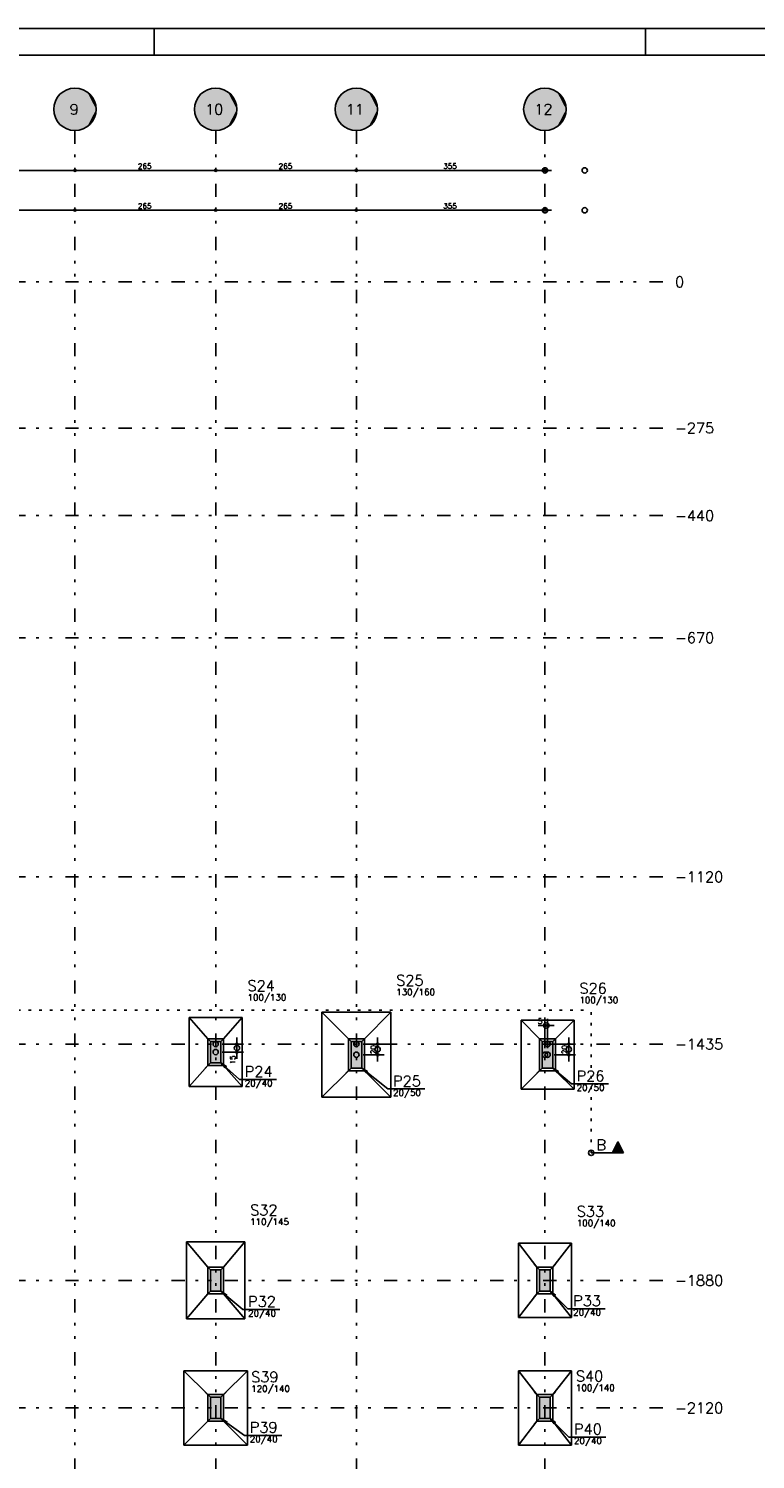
# Model space of a CAD drawing. Extents: x 0 to 119, y 0 to 84.
# Tile 9 of 11: x 59 to 86, y 30 to 84. Entities that reach past the tile are written whole.
import ezdxf

# ---------------------------------------------------------------- set-up
doc = ezdxf.new("R2010")
doc.units = 0
doc.linetypes.add('ESTILO_TQS_0002', pattern=[0.4, 0.1, -0.3])
doc.linetypes.add('ESTILO_TQS_0004', pattern=[2, 0.5, -0.4, 0.1, -0.4, 0.1, -0.5])
for name, color, linetype in [('1', 1, 'CONTINUOUS'), ('2', 2, 'CONTINUOUS'), ('3', 3, 'CONTINUOUS'), ('6', 6, 'CONTINUOUS'), ('8', 8, 'CONTINUOUS')]:
    doc.layers.add(name, color=color, linetype=linetype)
doc.styles.get("Standard").update_dxf_attribs({"font": 'ROMANS.SHX'})

msp = doc.modelspace()

# ---------------------------------------------------------------- linework, layer by layer
at = {"layer": '1', "linetype": 'CONTINUOUS'}
for p, q in [((0, 84.099998), (118.900002, 84.099998)), ((63.400002, 83.099998), (63.400002, 84.099998)), ((81.900002, 83.099998), (81.900002, 84.099998)), ((54.86486, 78.76058), (60.66486, 78.76058)), ((60.16486, 78.76058), (65.96486, 78.76058)), ((60.41486, 78.76058), (60.41486, 78.76058)), ((60.41486, 78.76058), (60.41486, 78.76058)), ((65.46486, 78.76058), (71.26486, 78.76058)), ((65.71486, 78.76058), (65.71486, 78.76058)), ((65.71486, 78.76058), (65.71486, 78.76058)), ((70.76486, 78.76058), (78.36486, 78.76058)), ((71.01486, 78.76058), (71.01486, 78.76058)), ((71.01486, 78.76058), (71.01486, 78.76058)), ((78.11486, 78.76058), (78.11486, 78.76058)), ((54.86486, 77.26058), (60.66486, 77.26058)), ((60.16486, 77.26058), (65.96486, 77.26058)), ((60.41486, 77.26058), (60.41486, 77.26058)), ((60.41486, 77.26058), (60.41486, 77.26058)), ((65.46486, 77.26058), (71.26486, 77.26058)), ((65.71486, 77.26058), (65.71486, 77.26058)), ((65.71486, 77.26058), (65.71486, 77.26058)), ((70.76486, 77.26058), (78.36486, 77.26058)), ((71.01486, 77.26058), (71.01486, 77.26058)), ((71.01486, 77.26058), (71.01486, 77.26058)), ((78.11486, 77.26058), (78.11486, 77.26058)), ((78.46486, 46.56058), (77.86486, 46.56058)), ((78.46486, 46.56058), (77.86486, 46.56058)), ((78.11486, 45.71058), (78.11486, 46.81058)), ((78.11486, 45.71058), (78.11486, 46.81058)), ((78.21486, 45.71058), (78.21486, 46.81058)), ((78.21486, 45.71058), (78.21486, 46.81058)), ((65.51486, 45.96058), (65.31486, 46.16058)), ((65.71486, 45.86058), (65.71486, 45.86058)), ((65.71486, 45.86058), (65.71486, 45.86058)), ((65.91486, 45.96058), (66.11486, 46.16058)), ((65.96486, 45.86058), (66.76486, 45.86058)), ((65.96486, 45.86058), (66.76486, 45.86058)), ((66.51486, 45.31058), (66.51486, 46.11058)), ((66.51486, 45.31058), (66.51486, 46.11058)), ((70.81486, 45.96058), (70.61486, 46.16058)), ((71.01486, 45.86058), (71.01486, 45.86058)), ((71.01486, 45.86058), (71.01486, 45.86058)), ((71.21486, 45.96058), (71.41486, 46.16058)), ((71.26486, 45.86058), (72.06486, 45.86058)), ((71.26486, 45.86058), (72.06486, 45.86058)), ((71.81486, 45.21058), (71.81486, 46.11058)), ((71.81486, 45.21058), (71.81486, 46.11058)), ((78.01486, 45.96058), (77.81486, 46.16058)), ((78.21486, 45.86058), (78.21486, 45.86058)), ((78.21486, 45.86058), (78.21486, 45.86058)), ((78.41486, 45.96058), (78.61486, 46.16058)), ((78.46486, 45.86058), (79.26486, 45.86058)), ((78.46486, 45.86058), (79.26486, 45.86058)), ((79.01486, 45.21058), (79.01486, 46.11058)), ((79.01486, 45.21058), (79.01486, 46.11058)), ((65.71486, 45.56058), (65.71486, 45.56058)), ((65.71486, 45.56058), (65.71486, 45.56058)), ((65.71486, 45.56058), (65.71486, 45.56058)), ((65.71486, 45.56058), (65.71486, 45.56058)), ((65.96486, 45.56058), (66.76486, 45.56058)), ((65.96486, 45.56058), (66.76486, 45.56058)), ((71.01486, 45.46058), (71.01486, 45.46058)), ((71.01486, 45.46058), (71.01486, 45.46058)), ((71.01486, 45.46058), (71.01486, 45.46058)), ((71.01486, 45.46058), (71.01486, 45.46058)), ((71.26486, 45.46058), (72.06486, 45.46058)), ((71.26486, 45.46058), (72.06486, 45.46058)), ((78.11486, 45.46058), (78.11486, 45.46058)), ((78.11486, 45.46058), (78.11486, 45.46058)), ((78.21486, 45.46058), (78.21486, 45.46058)), ((78.21486, 45.46058), (78.21486, 45.46058)), ((78.21486, 45.46058), (78.21486, 45.46058)), ((78.21486, 45.46058), (78.21486, 45.46058)), ((78.21486, 45.46058), (78.21486, 45.46058)), ((78.21486, 45.46058), (78.21486, 45.46058)), ((78.46486, 45.46058), (79.26486, 45.46058)), ((78.46486, 45.46058), (79.26486, 45.46058)), ((65.51486, 45.16058), (65.31486, 44.96058)), ((65.91486, 45.16058), (66.11486, 44.96058)), ((70.81486, 44.96058), (70.61486, 44.76058)), ((71.21486, 44.96058), (71.41486, 44.76058)), ((78.01486, 44.96058), (77.81486, 44.76058)), ((78.41486, 44.96058), (78.61486, 44.76058)), ((65.51486, 37.36058), (65.31486, 37.56058)), ((65.91486, 37.36058), (66.11486, 37.56058)), ((77.91486, 37.36058), (77.71486, 37.56058)), ((78.31486, 37.36058), (78.51486, 37.56058)), ((65.71486, 36.96058), (65.71486, 36.96058)), ((65.71486, 36.96058), (65.71486, 36.96058)), ((78.11486, 36.96058), (78.11486, 36.96058)), ((78.11486, 36.96058), (78.11486, 36.96058)), ((65.51486, 36.56058), (65.31486, 36.36058)), ((65.91486, 36.56058), (66.11486, 36.36058)), ((77.91486, 36.56058), (77.71486, 36.36058)), ((78.31486, 36.56058), (78.51486, 36.36058)), ((65.51486, 32.56058), (65.31486, 32.76058)), ((65.91486, 32.56058), (66.11486, 32.76058)), ((77.91486, 32.56058), (77.71486, 32.76058)), ((78.31486, 32.56058), (78.51486, 32.76058)), ((65.71486, 32.16058), (65.71486, 32.16058)), ((65.71486, 32.16058), (65.71486, 32.16058)), ((78.11486, 32.16058), (78.11486, 32.16058)), ((78.11486, 32.16058), (78.11486, 32.16058)), ((65.51486, 31.76058), (65.31486, 31.56058)), ((65.91486, 31.76058), (66.11486, 31.56058)), ((77.91486, 31.76058), (77.71486, 31.56058)), ((78.31486, 31.76058), (78.51486, 31.56058))]:
    msp.add_line(p, q, dxfattribs=at)
at = {"layer": '1', "linetype": 'ESTILO_TQS_0004'}
for p, q in [((60.41486, 80.26058), (60.41486, 5.26058)), ((65.71486, 80.26058), (65.71486, 5.26058)), ((71.01486, 80.26058), (71.01486, 5.26058)), ((78.11486, 80.26058), (78.11486, 5.26058)), ((10.05486, 74.56058), (82.61486, 74.56058)), ((10.05486, 69.06058), (82.61486, 69.06058)), ((10.05486, 65.76058), (82.61486, 65.76058)), ((10.05486, 61.16058), (82.61486, 61.16058)), ((10.05486, 52.16058), (82.61486, 52.16058)), ((10.05486, 45.86058), (82.61486, 45.86058)), ((10.05486, 36.96058), (82.61486, 36.96058)), ((10.05486, 32.16058), (82.61486, 32.16058))]:
    msp.add_line(p, q, dxfattribs=at)
at = {"layer": '1', "linetype": 'CONTINUOUS'}
for points in [[(72.31486, 47.06058), (69.71486, 47.06058)], [(69.71486, 47.06058), (69.71486, 43.86058)], [(70.71486, 46.06058), (69.71486, 47.06058)], [(71.31486, 46.06058), (72.31486, 47.06058)], [(72.31486, 43.86058), (72.31486, 47.06058)], [(66.71486, 46.86058), (64.71486, 46.86058)], [(64.71486, 46.86058), (64.71486, 44.26058)], [(65.41486, 46.06058), (64.71486, 46.86058)], [(66.01486, 46.06058), (66.71486, 46.86058)], [(66.71486, 44.26058), (66.71486, 46.86058)], [(79.21486, 46.76058), (77.21486, 46.76058)], [(77.21486, 46.76058), (77.21486, 44.16058)], [(77.91486, 46.06058), (77.21486, 46.76058)], [(78.51486, 46.06058), (79.21486, 46.76058)], [(79.21486, 44.16058), (79.21486, 46.76058)], [(65.41486, 45.06058), (66.01486, 45.06058), (66.01486, 46.06058), (65.41486, 46.06058), (65.41486, 45.06058)], [(70.71486, 44.86058), (71.31486, 44.86058), (71.31486, 46.06058), (70.71486, 46.06058), (70.71486, 44.86058)], [(77.91486, 44.86058), (78.51486, 44.86058), (78.51486, 46.06058), (77.91486, 46.06058), (77.91486, 44.86058)], [(65.41486, 45.06058), (64.71486, 44.26058)], [(68.011174, 44.528929), (66.611174, 44.528929), (65.91486, 45.16058), (66.120366, 45.018216), (65.91486, 45.16058), (66.076517, 44.969878)], [(66.01486, 45.06058), (66.71486, 44.26058)], [(70.71486, 44.86058), (69.71486, 43.86058)], [(73.59603, 44.170676), (72.19603, 44.170676), (71.21486, 44.96058), (71.428392, 44.830565), (71.21486, 44.96058), (71.387466, 44.779729)], [(71.31486, 44.86058), (72.31486, 43.86058)], [(77.91486, 44.86058), (77.21486, 44.16058)], [(80.511174, 44.36058), (79.111174, 44.36058), (78.41486, 44.96058), (78.62393, 44.823504), (78.41486, 44.96058), (78.581328, 44.774063)], [(78.51486, 44.86058), (79.21486, 44.16058)], [(64.71486, 44.26058), (66.71486, 44.26058)], [(69.71486, 43.86058), (72.31486, 43.86058)], [(77.21486, 44.16058), (79.21486, 44.16058)], [(66.81486, 38.41058), (64.61486, 38.41058)], [(64.61486, 38.41058), (64.61486, 35.51058)], [(65.41486, 37.46058), (64.61486, 38.41058)], [(66.01486, 37.46058), (66.81486, 38.41058)], [(66.81486, 35.51058), (66.81486, 38.41058)], [(79.11486, 38.36058), (77.11486, 38.36058)], [(77.11486, 38.36058), (77.11486, 35.56058)], [(77.81486, 37.46058), (77.11486, 38.36058)], [(78.41486, 37.46058), (79.11486, 38.36058)], [(79.11486, 35.56058), (79.11486, 38.36058)], [(65.41486, 36.46058), (66.01486, 36.46058), (66.01486, 37.46058), (65.41486, 37.46058), (65.41486, 36.46058)], [(77.81486, 36.46058), (78.41486, 36.46058), (78.41486, 37.46058), (77.81486, 37.46058), (77.81486, 36.46058)], [(65.41486, 36.46058), (64.61486, 35.51058)], [(68.137776, 35.865628), (66.737776, 35.865628), (65.91486, 36.56058), (66.125282, 36.42559), (65.91486, 36.56058), (66.083174, 36.375728)], [(66.01486, 36.46058), (66.81486, 35.51058)], [(77.81486, 36.46058), (77.11486, 35.56058)], [(80.379523, 35.897279), (78.979523, 35.897279), (78.31486, 36.56058), (78.513354, 36.408593), (78.31486, 36.56058), (78.467254, 36.362398)], [(78.41486, 36.46058), (79.11486, 35.56058)], [(77.11486, 35.56058), (79.11486, 35.56058)], [(64.61486, 35.51058), (66.81486, 35.51058)], [(66.91486, 33.56058), (64.51486, 33.56058)], [(64.51486, 33.56058), (64.51486, 30.76058)], [(65.41486, 32.66058), (64.51486, 33.56058)], [(66.01486, 32.66058), (66.91486, 33.56058)], [(66.91486, 30.76058), (66.91486, 33.56058)], [(79.11486, 33.56058), (77.11486, 33.56058)], [(77.11486, 33.56058), (77.11486, 30.76058)], [(77.81486, 32.66058), (77.11486, 33.56058)], [(78.41486, 32.66058), (79.11486, 33.56058)], [(79.11486, 30.76058), (79.11486, 33.56058)], [(65.41486, 31.66058), (66.01486, 31.66058), (66.01486, 32.66058), (65.41486, 32.66058), (65.41486, 31.66058)], [(77.81486, 31.66058), (78.41486, 31.66058), (78.41486, 32.66058), (77.81486, 32.66058), (77.81486, 31.66058)], [(65.41486, 31.66058), (64.51486, 30.76058)], [(68.201078, 31.128929), (66.801078, 31.128929), (65.91486, 31.76058), (66.135639, 31.643292), (65.91486, 31.76058), (66.09776, 31.590146)], [(66.01486, 31.66058), (66.91486, 30.76058)], [(77.81486, 31.66058), (77.11486, 30.76058)], [(80.411174, 31.065628), (79.011174, 31.065628), (78.31486, 31.76058), (78.513347, 31.608584), (78.31486, 31.76058), (78.467244, 31.562391)], [(78.41486, 31.66058), (79.11486, 30.76058)], [(64.51486, 30.76058), (66.91486, 30.76058)], [(77.11486, 30.76058), (79.11486, 30.76058)]]:
    msp.add_lwpolyline(points, dxfattribs=at)
for centre, radius in [((60.41486, 78.76058), 0.04), ((60.41486, 78.76058), 0.04), ((60.41486, 78.76058), 0.02), ((60.41486, 78.76058), 0.02), ((65.71486, 78.76058), 0.04), ((65.71486, 78.76058), 0.04), ((65.71486, 78.76058), 0.02), ((65.71486, 78.76058), 0.02), ((71.01486, 78.76058), 0.04), ((71.01486, 78.76058), 0.04), ((71.01486, 78.76058), 0.02), ((71.01486, 78.76058), 0.02), ((78.11486, 78.76058), 0.1), ((78.11486, 78.76058), 0.04), ((78.11486, 78.76058), 0.02), ((79.61486, 78.76058), 0.1), ((60.41486, 77.26058), 0.04), ((60.41486, 77.26058), 0.04), ((60.41486, 77.26058), 0.02), ((60.41486, 77.26058), 0.02), ((65.71486, 77.26058), 0.04), ((65.71486, 77.26058), 0.04), ((65.71486, 77.26058), 0.02), ((65.71486, 77.26058), 0.02), ((71.01486, 77.26058), 0.04), ((71.01486, 77.26058), 0.04), ((71.01486, 77.26058), 0.02), ((71.01486, 77.26058), 0.02), ((78.11486, 77.26058), 0.1), ((78.11486, 77.26058), 0.04), ((78.11486, 77.26058), 0.02), ((79.61486, 77.26058), 0.1), ((78.16486, 46.56058), 0.1), ((78.16486, 46.56058), 0.1), ((78.11486, 46.56058), 0.04), ((78.11486, 46.56058), 0.04), ((78.11486, 46.56058), 0.02), ((78.11486, 46.56058), 0.02), ((78.21486, 46.56058), 0.04), ((78.21486, 46.56058), 0.04), ((78.21486, 46.56058), 0.02), ((78.21486, 46.56058), 0.02), ((65.71486, 45.86058), 0.1), ((65.71486, 45.86058), 0.1), ((66.51486, 45.71058), 0.1), ((66.51486, 45.71058), 0.1), ((66.51486, 45.86058), 0.04), ((66.51486, 45.86058), 0.04), ((66.51486, 45.86058), 0.02), ((66.51486, 45.86058), 0.02), ((71.01486, 45.86058), 0.1), ((71.01486, 45.86058), 0.1), ((71.81486, 45.86058), 0.04), ((71.81486, 45.86058), 0.04), ((71.81486, 45.86058), 0.02), ((71.81486, 45.86058), 0.02), ((78.21486, 45.86058), 0.1), ((78.21486, 45.86058), 0.1), ((79.01486, 45.86058), 0.04), ((79.01486, 45.86058), 0.04), ((79.01486, 45.86058), 0.02), ((79.01486, 45.86058), 0.02), ((65.71486, 45.56058), 0.1), ((65.71486, 45.56058), 0.1), ((66.51486, 45.56058), 0.04), ((66.51486, 45.56058), 0.04), ((66.51486, 45.56058), 0.02), ((66.51486, 45.56058), 0.02), ((71.01486, 45.46058), 0.1), ((71.01486, 45.46058), 0.1), ((71.81486, 45.66058), 0.1), ((71.81486, 45.66058), 0.1), ((71.81486, 45.46058), 0.04), ((71.81486, 45.46058), 0.04), ((71.81486, 45.46058), 0.02), ((71.81486, 45.46058), 0.02), ((78.11486, 45.46058), 0.1), ((78.11486, 45.46058), 0.1), ((78.21486, 45.46058), 0.1), ((78.21486, 45.46058), 0.1), ((78.21486, 45.46058), 0.1), ((78.21486, 45.46058), 0.1), ((79.01486, 45.66058), 0.1), ((79.01486, 45.66058), 0.1), ((79.01486, 45.46058), 0.04), ((79.01486, 45.46058), 0.04), ((79.01486, 45.46058), 0.02), ((79.01486, 45.46058), 0.02), ((79.857556, 41.765361), 0.1)]:
    msp.add_circle(centre, radius, dxfattribs=at)
for points in [[(61.21486, 81.06058), (59.681091, 81.379301), (59.644526, 81.276417)], [(61.21486, 81.06058), (59.731324, 81.476247), (59.681091, 81.379301)], [(61.21486, 81.06058), (59.794291, 81.56545), (59.731324, 81.476247)], [(61.21486, 81.06058), (59.868817, 81.645249), (59.794291, 81.56545)], [(61.21486, 81.06058), (59.953516, 81.714156), (59.868817, 81.645249)], [(61.21486, 81.06058), (60.046808, 81.770888), (59.953516, 81.714156)], [(61.21486, 81.06058), (60.146956, 81.814389), (60.046808, 81.770888)], [(61.21486, 81.06058), (60.252095, 81.843847), (60.146956, 81.814389)], [(61.21486, 81.06058), (60.360266, 81.858715), (60.252095, 81.843847)], [(61.21486, 81.06058), (60.469454, 81.858715), (60.360266, 81.858715)], [(61.21486, 81.06058), (60.577625, 81.843847), (60.469454, 81.858715)], [(61.21486, 81.06058), (60.682764, 81.814389), (60.577625, 81.843847)], [(61.21486, 81.06058), (60.782912, 81.770888), (60.682764, 81.814389)], [(61.21486, 81.06058), (60.876204, 81.714156), (60.782912, 81.770888)], [(61.21486, 81.06058), (60.960903, 81.645249), (60.876204, 81.714156)], [(61.21486, 81.06058), (61.035429, 81.56545), (60.960903, 81.645249)], [(61.21486, 81.06058), (61.098396, 81.476247), (61.035429, 81.56545)], [(61.21486, 81.06058), (61.148629, 81.379301), (61.098396, 81.476247)], [(61.21486, 81.06058), (61.185194, 81.276417), (61.148629, 81.379301)], [(66.51486, 81.06058), (64.981091, 81.379301), (64.944526, 81.276417)], [(66.51486, 81.06058), (65.031324, 81.476247), (64.981091, 81.379301)], [(66.51486, 81.06058), (65.094291, 81.56545), (65.031324, 81.476247)], [(66.51486, 81.06058), (65.168817, 81.645249), (65.094291, 81.56545)], [(66.51486, 81.06058), (65.253516, 81.714156), (65.168817, 81.645249)], [(66.51486, 81.06058), (65.346808, 81.770888), (65.253516, 81.714156)], [(66.51486, 81.06058), (65.446956, 81.814389), (65.346808, 81.770888)], [(66.51486, 81.06058), (65.552095, 81.843847), (65.446956, 81.814389)], [(66.51486, 81.06058), (65.660266, 81.858715), (65.552095, 81.843847)], [(66.51486, 81.06058), (65.769454, 81.858715), (65.660266, 81.858715)], [(66.51486, 81.06058), (65.877625, 81.843847), (65.769454, 81.858715)], [(66.51486, 81.06058), (65.982764, 81.814389), (65.877625, 81.843847)], [(66.51486, 81.06058), (66.082912, 81.770888), (65.982764, 81.814389)], [(66.51486, 81.06058), (66.176204, 81.714156), (66.082912, 81.770888)], [(66.51486, 81.06058), (66.260903, 81.645249), (66.176204, 81.714156)], [(66.51486, 81.06058), (66.335429, 81.56545), (66.260903, 81.645249)], [(66.51486, 81.06058), (66.398396, 81.476247), (66.335429, 81.56545)], [(66.51486, 81.06058), (66.448629, 81.379301), (66.398396, 81.476247)], [(66.51486, 81.06058), (66.485194, 81.276417), (66.448629, 81.379301)], [(71.81486, 81.06058), (70.281091, 81.379301), (70.244526, 81.276417)], [(71.81486, 81.06058), (70.331324, 81.476247), (70.281091, 81.379301)], [(71.81486, 81.06058), (70.394291, 81.56545), (70.331324, 81.476247)], [(71.81486, 81.06058), (70.468817, 81.645249), (70.394291, 81.56545)], [(71.81486, 81.06058), (70.553516, 81.714156), (70.468817, 81.645249)], [(71.81486, 81.06058), (70.646808, 81.770888), (70.553516, 81.714156)], [(71.81486, 81.06058), (70.746956, 81.814389), (70.646808, 81.770888)], [(71.81486, 81.06058), (70.852095, 81.843847), (70.746956, 81.814389)], [(71.81486, 81.06058), (70.960266, 81.858715), (70.852095, 81.843847)], [(71.81486, 81.06058), (71.069454, 81.858715), (70.960266, 81.858715)], [(71.81486, 81.06058), (71.177625, 81.843847), (71.069454, 81.858715)], [(71.81486, 81.06058), (71.282764, 81.814389), (71.177625, 81.843847)], [(71.81486, 81.06058), (71.382912, 81.770888), (71.282764, 81.814389)], [(71.81486, 81.06058), (71.476204, 81.714156), (71.382912, 81.770888)], [(71.81486, 81.06058), (71.560903, 81.645249), (71.476204, 81.714156)], [(71.81486, 81.06058), (71.635429, 81.56545), (71.560903, 81.645249)], [(71.81486, 81.06058), (71.698396, 81.476247), (71.635429, 81.56545)], [(71.81486, 81.06058), (71.748629, 81.379301), (71.698396, 81.476247)], [(71.81486, 81.06058), (71.785194, 81.276417), (71.748629, 81.379301)], [(78.91486, 81.06058), (77.381091, 81.379301), (77.344526, 81.276417)], [(78.91486, 81.06058), (77.431324, 81.476247), (77.381091, 81.379301)], [(78.91486, 81.06058), (77.494291, 81.56545), (77.431324, 81.476247)], [(78.91486, 81.06058), (77.568817, 81.645249), (77.494291, 81.56545)], [(78.91486, 81.06058), (77.653516, 81.714156), (77.568817, 81.645249)], [(78.91486, 81.06058), (77.746808, 81.770888), (77.653516, 81.714156)], [(78.91486, 81.06058), (77.846956, 81.814389), (77.746808, 81.770888)], [(78.91486, 81.06058), (77.952095, 81.843847), (77.846956, 81.814389)], [(78.91486, 81.06058), (78.060266, 81.858715), (77.952095, 81.843847)], [(78.91486, 81.06058), (78.169454, 81.858715), (78.060266, 81.858715)], [(78.91486, 81.06058), (78.277625, 81.843847), (78.169454, 81.858715)], [(78.91486, 81.06058), (78.382764, 81.814389), (78.277625, 81.843847)], [(78.91486, 81.06058), (78.482912, 81.770888), (78.382764, 81.814389)], [(78.91486, 81.06058), (78.576204, 81.714156), (78.482912, 81.770888)], [(78.91486, 81.06058), (78.660903, 81.645249), (78.576204, 81.714156)], [(78.91486, 81.06058), (78.735429, 81.56545), (78.660903, 81.645249)], [(78.91486, 81.06058), (78.798396, 81.476247), (78.735429, 81.56545)], [(78.91486, 81.06058), (78.848629, 81.379301), (78.798396, 81.476247)], [(78.91486, 81.06058), (78.885194, 81.276417), (78.848629, 81.379301)], [(61.21486, 81.06058), (59.622311, 81.169513), (59.61486, 81.06058)], [(61.21486, 81.06058), (59.61486, 81.06058), (59.622311, 80.951647)], [(61.21486, 81.06058), (59.644526, 81.276417), (59.622311, 81.169513)], [(61.21486, 81.06058), (59.622311, 80.951647), (59.644526, 80.844743)], [(61.21486, 81.06058), (59.644526, 80.844743), (59.681091, 80.741859)], [(61.21486, 81.06058), (59.681091, 80.741859), (59.731324, 80.644913)], [(61.21486, 81.06058), (59.731324, 80.644913), (59.794291, 80.55571)], [(61.21486, 81.06058), (59.794291, 80.55571), (59.868817, 80.475911)], [(61.21486, 81.06058), (59.868817, 80.475911), (59.953516, 80.407004)], [(61.21486, 81.06058), (59.953516, 80.407004), (60.046808, 80.350272)], [(61.21486, 81.06058), (60.046808, 80.350272), (60.146956, 80.306771)], [(61.21486, 81.06058), (60.146956, 80.306771), (60.252095, 80.277313)], [(61.21486, 81.06058), (60.252095, 80.277313), (60.360266, 80.262445)], [(61.21486, 81.06058), (60.360266, 80.262445), (60.469454, 80.262445)], [(61.21486, 81.06058), (60.469454, 80.262445), (60.577625, 80.277313)], [(61.21486, 81.06058), (60.577625, 80.277313), (60.682764, 80.306771)], [(61.21486, 81.06058), (60.682764, 80.306771), (60.782912, 80.350272)], [(61.21486, 81.06058), (60.782912, 80.350272), (60.876204, 80.407004)], [(61.21486, 81.06058), (60.876204, 80.407004), (60.960903, 80.475911)], [(61.21486, 81.06058), (60.960903, 80.475911), (61.035429, 80.55571)], [(61.21486, 81.06058), (61.035429, 80.55571), (61.098396, 80.644913)], [(61.21486, 81.06058), (61.098396, 80.644913), (61.148629, 80.741859)], [(61.21486, 81.06058), (61.148629, 80.741859), (61.185194, 80.844743)], [(61.21486, 81.06058), (61.207409, 81.169513), (61.185194, 81.276417)], [(61.21486, 81.06058), (61.185194, 80.844743), (61.207409, 80.951647)], [(61.21486, 81.06058), (61.207409, 80.951647), (61.21486, 81.06058)], [(66.51486, 81.06058), (64.922311, 81.169513), (64.91486, 81.06058)], [(66.51486, 81.06058), (64.91486, 81.06058), (64.922311, 80.951647)], [(66.51486, 81.06058), (64.944526, 81.276417), (64.922311, 81.169513)], [(66.51486, 81.06058), (64.922311, 80.951647), (64.944526, 80.844743)], [(66.51486, 81.06058), (64.944526, 80.844743), (64.981091, 80.741859)], [(66.51486, 81.06058), (64.981091, 80.741859), (65.031324, 80.644913)], [(66.51486, 81.06058), (65.031324, 80.644913), (65.094291, 80.55571)], [(66.51486, 81.06058), (65.094291, 80.55571), (65.168817, 80.475911)], [(66.51486, 81.06058), (65.168817, 80.475911), (65.253516, 80.407004)], [(66.51486, 81.06058), (65.253516, 80.407004), (65.346808, 80.350272)], [(66.51486, 81.06058), (65.346808, 80.350272), (65.446956, 80.306771)], [(66.51486, 81.06058), (65.446956, 80.306771), (65.552095, 80.277313)], [(66.51486, 81.06058), (65.552095, 80.277313), (65.660266, 80.262445)], [(66.51486, 81.06058), (65.660266, 80.262445), (65.769454, 80.262445)], [(66.51486, 81.06058), (65.769454, 80.262445), (65.877625, 80.277313)], [(66.51486, 81.06058), (65.877625, 80.277313), (65.982764, 80.306771)], [(66.51486, 81.06058), (65.982764, 80.306771), (66.082912, 80.350272)], [(66.51486, 81.06058), (66.082912, 80.350272), (66.176204, 80.407004)], [(66.51486, 81.06058), (66.176204, 80.407004), (66.260903, 80.475911)], [(66.51486, 81.06058), (66.260903, 80.475911), (66.335429, 80.55571)], [(66.51486, 81.06058), (66.335429, 80.55571), (66.398396, 80.644913)], [(66.51486, 81.06058), (66.398396, 80.644913), (66.448629, 80.741859)], [(66.51486, 81.06058), (66.448629, 80.741859), (66.485194, 80.844743)], [(66.51486, 81.06058), (66.507409, 81.169513), (66.485194, 81.276417)], [(66.51486, 81.06058), (66.485194, 80.844743), (66.507409, 80.951647)], [(66.51486, 81.06058), (66.507409, 80.951647), (66.51486, 81.06058)], [(71.81486, 81.06058), (70.222311, 81.169513), (70.21486, 81.06058)], [(71.81486, 81.06058), (70.21486, 81.06058), (70.222311, 80.951647)], [(71.81486, 81.06058), (70.244526, 81.276417), (70.222311, 81.169513)], [(71.81486, 81.06058), (70.222311, 80.951647), (70.244526, 80.844743)], [(71.81486, 81.06058), (70.244526, 80.844743), (70.281091, 80.741859)], [(71.81486, 81.06058), (70.281091, 80.741859), (70.331324, 80.644913)], [(71.81486, 81.06058), (70.331324, 80.644913), (70.394291, 80.55571)], [(71.81486, 81.06058), (70.394291, 80.55571), (70.468817, 80.475911)], [(71.81486, 81.06058), (70.468817, 80.475911), (70.553516, 80.407004)], [(71.81486, 81.06058), (70.553516, 80.407004), (70.646808, 80.350272)], [(71.81486, 81.06058), (70.646808, 80.350272), (70.746956, 80.306771)], [(71.81486, 81.06058), (70.746956, 80.306771), (70.852095, 80.277313)], [(71.81486, 81.06058), (70.852095, 80.277313), (70.960266, 80.262445)], [(71.81486, 81.06058), (70.960266, 80.262445), (71.069454, 80.262445)], [(71.81486, 81.06058), (71.069454, 80.262445), (71.177625, 80.277313)], [(71.81486, 81.06058), (71.177625, 80.277313), (71.282764, 80.306771)], [(71.81486, 81.06058), (71.282764, 80.306771), (71.382912, 80.350272)], [(71.81486, 81.06058), (71.382912, 80.350272), (71.476204, 80.407004)], [(71.81486, 81.06058), (71.476204, 80.407004), (71.560903, 80.475911)], [(71.81486, 81.06058), (71.560903, 80.475911), (71.635429, 80.55571)], [(71.81486, 81.06058), (71.635429, 80.55571), (71.698396, 80.644913)], [(71.81486, 81.06058), (71.698396, 80.644913), (71.748629, 80.741859)], [(71.81486, 81.06058), (71.748629, 80.741859), (71.785194, 80.844743)], [(71.81486, 81.06058), (71.807409, 81.169513), (71.785194, 81.276417)], [(71.81486, 81.06058), (71.785194, 80.844743), (71.807409, 80.951647)], [(71.81486, 81.06058), (71.807409, 80.951647), (71.81486, 81.06058)], [(78.91486, 81.06058), (77.322311, 81.169513), (77.31486, 81.06058)], [(78.91486, 81.06058), (77.31486, 81.06058), (77.322311, 80.951647)], [(78.91486, 81.06058), (77.344526, 81.276417), (77.322311, 81.169513)], [(78.91486, 81.06058), (77.322311, 80.951647), (77.344526, 80.844743)], [(78.91486, 81.06058), (77.344526, 80.844743), (77.381091, 80.741859)], [(78.91486, 81.06058), (77.381091, 80.741859), (77.431324, 80.644913)], [(78.91486, 81.06058), (77.431324, 80.644913), (77.494291, 80.55571)], [(78.91486, 81.06058), (77.494291, 80.55571), (77.568817, 80.475911)], [(78.91486, 81.06058), (77.568817, 80.475911), (77.653516, 80.407004)], [(78.91486, 81.06058), (77.653516, 80.407004), (77.746808, 80.350272)], [(78.91486, 81.06058), (77.746808, 80.350272), (77.846956, 80.306771)], [(78.91486, 81.06058), (77.846956, 80.306771), (77.952095, 80.277313)], [(78.91486, 81.06058), (77.952095, 80.277313), (78.060266, 80.262445)], [(78.91486, 81.06058), (78.060266, 80.262445), (78.169454, 80.262445)], [(78.91486, 81.06058), (78.169454, 80.262445), (78.277625, 80.277313)], [(78.91486, 81.06058), (78.277625, 80.277313), (78.382764, 80.306771)], [(78.91486, 81.06058), (78.382764, 80.306771), (78.482912, 80.350272)], [(78.91486, 81.06058), (78.482912, 80.350272), (78.576204, 80.407004)], [(78.91486, 81.06058), (78.576204, 80.407004), (78.660903, 80.475911)], [(78.91486, 81.06058), (78.660903, 80.475911), (78.735429, 80.55571)], [(78.91486, 81.06058), (78.735429, 80.55571), (78.798396, 80.644913)], [(78.91486, 81.06058), (78.798396, 80.644913), (78.848629, 80.741859)], [(78.91486, 81.06058), (78.848629, 80.741859), (78.885194, 80.844743)], [(78.91486, 81.06058), (78.907409, 81.169513), (78.885194, 81.276417)], [(78.91486, 81.06058), (78.885194, 80.844743), (78.907409, 80.951647)], [(78.91486, 81.06058), (78.907409, 80.951647), (78.91486, 81.06058)], [(65.51486, 45.16058), (65.91486, 45.16058), (65.91486, 45.96058)], [(65.51486, 45.16058), (65.91486, 45.96058), (65.51486, 45.96058)], [(65.51486, 45.16058), (65.51486, 45.96058), (65.51486, 45.16058)], [(70.81486, 44.96058), (71.21486, 44.96058), (71.21486, 45.96058)], [(70.81486, 44.96058), (71.21486, 45.96058), (70.81486, 45.96058)], [(70.81486, 44.96058), (70.81486, 45.96058), (70.81486, 44.96058)], [(78.01486, 44.96058), (78.41486, 44.96058), (78.41486, 45.96058)], [(78.01486, 44.96058), (78.41486, 45.96058), (78.01486, 45.96058)], [(78.01486, 44.96058), (78.01486, 45.96058), (78.01486, 44.96058)], [(65.51486, 36.56058), (65.91486, 36.56058), (65.91486, 37.36058)], [(65.51486, 36.56058), (65.91486, 37.36058), (65.51486, 37.36058)], [(65.51486, 36.56058), (65.51486, 37.36058), (65.51486, 36.56058)], [(77.91486, 36.56058), (78.31486, 36.56058), (78.31486, 37.36058)], [(77.91486, 36.56058), (78.31486, 37.36058), (77.91486, 37.36058)], [(77.91486, 36.56058), (77.91486, 37.36058), (77.91486, 36.56058)], [(65.51486, 31.76058), (65.91486, 31.76058), (65.91486, 32.56058)], [(65.51486, 31.76058), (65.91486, 32.56058), (65.51486, 32.56058)], [(65.51486, 31.76058), (65.51486, 32.56058), (65.51486, 31.76058)], [(77.91486, 31.76058), (78.31486, 31.76058), (78.31486, 32.56058)], [(77.91486, 31.76058), (78.31486, 32.56058), (77.91486, 32.56058)], [(77.91486, 31.76058), (77.91486, 32.56058), (77.91486, 31.76058)]]:
    msp.add_solid(points, dxfattribs=at)
at = {"layer": '2', "linetype": 'CONTINUOUS'}
for centre in [(60.41486, 81.06058), (65.71486, 81.06058), (71.01486, 81.06058), (78.11486, 81.06058)]:
    msp.add_circle(centre, 0.8, dxfattribs=at)
at = {"layer": '3', "linetype": 'ESTILO_TQS_0002'}
for p in [(13.069677, 47.140413), (79.857556, 41.765361)]:
    msp.add_line(p, (79.857556, 47.140413), dxfattribs=at)
at = {"layer": '3', "linetype": 'CONTINUOUS'}
for p, q in [((80.866095, 42.180193), (80.659548, 41.767099)), ((80.866095, 42.17629), (80.661499, 41.7671)), ((80.927963, 42.052552), (80.804227, 42.052552)), ((80.912008, 42.084462), (80.820182, 42.084462)), ((80.896053, 42.116373), (80.836137, 42.116373)), ((80.880098, 42.148283), (80.852091, 42.148283)), ((81.073511, 41.765361), (80.866095, 42.180193)), ((81.07069, 41.767099), (80.866095, 42.176291)), ((81.07069, 41.7671), (79.857556, 41.7671)), ((79.857556, 41.765361), (81.073511, 41.765361)), ((81.055604, 41.797271), (80.676585, 41.797271)), ((81.039648, 41.829181), (80.69254, 41.829181)), ((81.023693, 41.861091), (80.708496, 41.861091)), ((81.007737, 41.893001), (80.724451, 41.893001)), ((80.991781, 41.924912), (80.740407, 41.924912)), ((80.975826, 41.956822), (80.756362, 41.956822)), ((80.959967, 41.988543), (80.772316, 41.98873)), ((80.943917, 42.020642), (80.788272, 42.020642))]:
    msp.add_line(p, q, dxfattribs=at)
msp.add_lwpolyline([(81.070689, 41.7671), (80.866095, 42.17629), (80.661499, 41.7671), (81.070689, 41.7671)], dxfattribs=at)
at = {"layer": '6', "linetype": 'CONTINUOUS'}
for points in [[(65.51486, 45.16058), (65.91486, 45.16058), (65.91486, 45.96058), (65.51486, 45.96058), (65.51486, 45.16058)], [(70.81486, 44.96058), (71.21486, 44.96058), (71.21486, 45.96058), (70.81486, 45.96058), (70.81486, 44.96058)], [(78.01486, 44.96058), (78.41486, 44.96058), (78.41486, 45.96058), (78.01486, 45.96058), (78.01486, 44.96058)], [(65.51486, 36.56058), (65.91486, 36.56058), (65.91486, 37.36058), (65.51486, 37.36058), (65.51486, 36.56058)], [(77.91486, 36.56058), (78.31486, 36.56058), (78.31486, 37.36058), (77.91486, 37.36058), (77.91486, 36.56058)], [(65.51486, 31.76058), (65.91486, 31.76058), (65.91486, 32.56058), (65.51486, 32.56058), (65.51486, 31.76058)], [(77.91486, 31.76058), (78.31486, 31.76058), (78.31486, 32.56058), (77.91486, 32.56058), (77.91486, 31.76058)]]:
    msp.add_lwpolyline(points, dxfattribs=at)
at = {"layer": '8', "linetype": 'CONTINUOUS'}
msp.add_line((2.5, 83.099998), (117.900002, 83.099998), dxfattribs=at)

# ---------------------------------------------------------------- texts
at = {"layer": '1', "linetype": 'CONTINUOUS'}
for s, height, p in [('265', 0.2, (62.78486, 78.82058)), ('265', 0.2, (68.08486, 78.82058)), ('355', 0.2, (74.28486, 78.82058)), ('265', 0.2, (62.78486, 77.32058)), ('265', 0.2, (68.08486, 77.32058)), ('355', 0.2, (74.28486, 77.32058)), ('0', 0.4, (83.01486, 74.36058)), ('-275', 0.4, (83.01486, 68.86058)), ('-440', 0.4, (83.01486, 65.56058)), ('-670', 0.4, (83.01486, 60.96058)), ('-1120', 0.4, (83.01486, 51.96058)), ('5', 0.2, (77.848193, 46.62058)), ('5', 0.2, (77.848193, 46.62058)), ('-1435', 0.4, (83.01486, 45.66058)), ('-1880', 0.4, (83.01486, 36.76058)), ('-2120', 0.4, (83.01486, 31.96058))]:
    msp.add_text(s, height=height, dxfattribs=at).set_placement(p)
for s, p in [('15', (66.45486, 45.093913)), ('15', (66.45486, 45.093913)), ('20', (71.75486, 45.48058)), ('20', (71.75486, 45.48058)), ('20', (78.95486, 45.48058)), ('20', (78.95486, 45.48058))]:
    msp.add_text(s, height=0.2, rotation=90, dxfattribs=at).set_placement(p)
at = {"layer": '3', "linetype": 'CONTINUOUS'}
for s, height, p in [('130/160', 0.24, (72.51486, 47.70058)), ('100/130', 0.24, (66.91486, 47.50058)), ('100/130', 0.24, (79.41486, 47.40058)), ('20/40', 0.24, (66.811174, 44.268929)), ('20/50', 0.24, (79.311174, 44.10058)), ('20/50', 0.24, (72.39603, 43.910676)), ('B', 0.4, (80.057556, 41.865361)), ('110/145', 0.24, (67.01486, 39.05058)), ('100/140', 0.24, (79.31486, 39.00058)), ('20/40', 0.24, (66.937776, 35.605628)), ('20/40', 0.24, (79.179523, 35.637279)), ('120/140', 0.24, (67.052546, 32.767356)), ('100/140', 0.24, (79.283703, 32.798513)), ('20/40', 0.24, (67.001078, 30.868929)), ('20/40', 0.24, (79.211174, 30.805628))]:
    msp.add_text(s, height=height, dxfattribs=at).set_placement(p)
at = {"layer": '6', "linetype": 'CONTINUOUS'}
for s, p in [('9', (60.21486, 80.86058)), ('10', (65.31486, 80.86058)), ('11', (70.61486, 80.86058)), ('12', (77.71486, 80.86058)), ('S24', (66.91486, 47.86058)), ('S25', (72.51486, 48.06058)), ('S26', (79.41486, 47.76058)), ('P24', (66.811174, 44.628929)), ('P26', (79.311174, 44.46058)), ('P25', (72.39603, 44.270676)), ('S32', (67.01486, 39.41058)), ('S33', (79.31486, 39.36058)), ('P32', (66.937776, 35.965628)), ('P33', (79.179523, 35.997279)), ('S39', (67.052546, 33.127356)), ('S40', (79.283703, 33.158513)), ('P39', (67.001078, 31.228929)), ('P40', (79.211174, 31.165628))]:
    msp.add_text(s, height=0.4, dxfattribs=at).set_placement(p)

doc.saveas('drawing.dxf')
